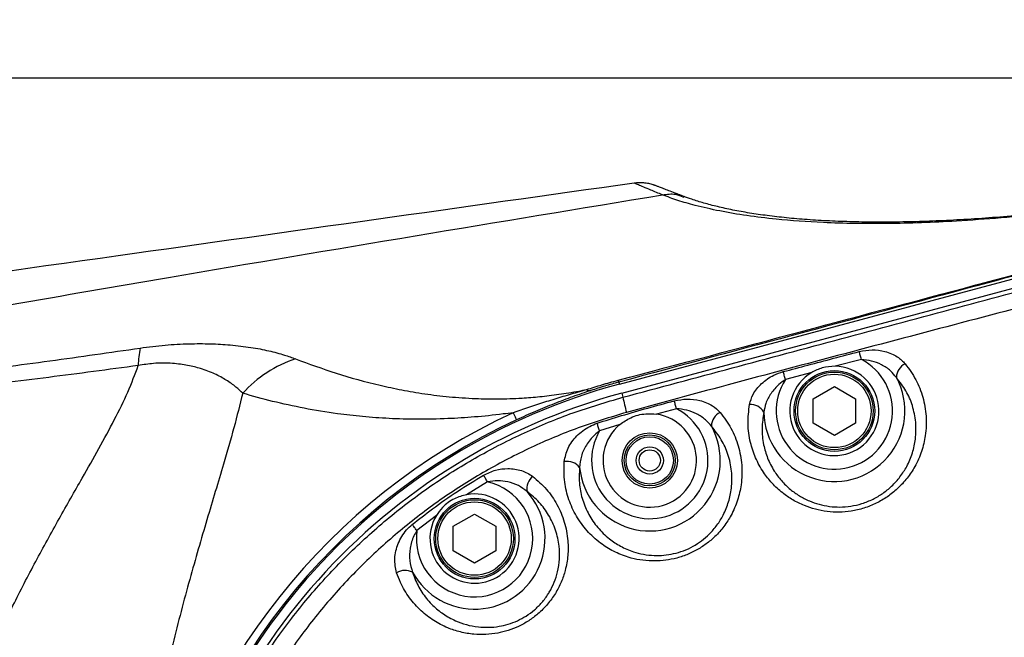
# Model space of a CAD drawing. Extents: x 0 to 8410, y 0 to 5940.
# Tile 142 of 161: x 5562 to 5794, y 4508 to 4653. Entities that reach past the tile are written whole.
import ezdxf

# ---------------------------------------------------------------- set-up
doc = ezdxf.new("R2010")
doc.units = 0
doc.header["$LTSCALE"] = 10
doc.layers.get('0').update_dxf_attribs({"linetype": 'CONTINUOUS'})
doc.styles.add('SLDTEXTSTYLE0', font='TXT', dxfattribs={"width": 0.605})
doc.dimstyles.new('SLDDIMSTYLE1', dxfattribs={"dimtxt": 50, "dimasz": 50, "dimexe": 0, "dimexo": 0.0625, "dimgap": 12.5, "dimtad": 1, "dimdec": 1, "dimrnd": 1e-09, "dimzin": 12, "dimtxsty": 'SLDTEXTSTYLE0', "dimsah": 1, "dimcen": 0.09, "dimazin": 3, "dimtfac": 1, "dimtofl": 0, "dimtmove": 0, "dimatfit": 3, "dimtolj": 1, "dimtzin": 12})
doc.dimstyles.new('SLDDIMSTYLE2', dxfattribs={"dimtxt": 50, "dimasz": 50, "dimexe": 0, "dimexo": 0.0625, "dimgap": 12.5, "dimtad": 1, "dimdec": 0, "dimrnd": 1e-09, "dimzin": 12, "dimtxsty": 'SLDTEXTSTYLE0', "dimsah": 1, "dimcen": 0.09, "dimazin": 3, "dimtfac": 1, "dimtofl": 0, "dimtmove": 0, "dimatfit": 3, "dimtolj": 1, "dimtzin": 12})
doc.dimstyles.new('SLDDIMSTYLE4', dxfattribs={"dimtxt": 50, "dimasz": 50, "dimexe": 0, "dimexo": 0.0625, "dimgap": 12.5, "dimtad": 0, "dimtih": 1, "dimtoh": 1, "dimdec": 1, "dimrnd": 1e-09, "dimzin": 12, "dimtxsty": 'SLDTEXTSTYLE0', "dimblk1": 'NONE', "dimsah": 1, "dimcen": 0, "dimazin": 3, "dimtfac": 1, "dimtmove": 0, "dimatfit": 3, "dimtolj": 1, "dimtzin": 12})

# ---------------------------------------------------------------- blocks, each defined once
blk = doc.blocks.new('_D_9')
at = {"color": 7, "linetype": 'CONTINUOUS'}
for p, q in [((6136.63, 4639.08), (2746.63, 4639.08)), ((2761.63, 4639.08), (2761.63, 1533.02)), ((3861.91, 1533.02), (2746.63, 1533.02))]:
    blk.add_line(p, q, dxfattribs=at)
for points in [[(2761.63, 4639.08), (2754.13, 4589.08), (2769.13, 4589.08)], [(2761.63, 1533.02), (2769.13, 1583.02), (2754.13, 1583.02)]]:
    blk.add_solid(points, dxfattribs=at)
at = {"color": 7, "linetype": 'CONTINUOUS', "insert": (2697.18, 3009.66), "char_height": 50, "attachment_point": 1, "rotation": 90, "style": 'SLDTEXTSTYLE0'}
blk.add_mtext('3106', dxfattribs=at)
blk = doc.blocks.new('_D_10')
at = {"color": 7, "linetype": 'CONTINUOUS'}
for p, q in [((4681.63, 4133.02), (4681.63, 5288.89)), ((6156.63, 4443.02), (6156.63, 5288.89)), ((4681.63, 5273.89), (6156.63, 5273.89))]:
    blk.add_line(p, q, dxfattribs=at)
for points in [[(4681.63, 5273.89), (4731.63, 5266.39), (4731.63, 5281.39)], [(6156.63, 5273.89), (6106.63, 5281.39), (6106.63, 5266.39)]]:
    blk.add_solid(points, dxfattribs=at)
at = {"color": 7, "linetype": 'CONTINUOUS', "insert": (5342.75, 5338.34), "char_height": 50, "attachment_point": 1, "style": 'SLDTEXTSTYLE0'}
blk.add_mtext('1475', dxfattribs=at)
blk = doc.blocks.new('SW_SYMBOL_HOLE_DEPTH')
at = {"color": 0, "linetype": 'CONTINUOUS'}
for p, q in [((0, 8750), (8000, 8750)), ((4000, 8750), (4000, 750)), ((1000, 5550), (4000, 750)), ((7000, 5550), (4000, 750))]:
    blk.add_line(p, q, dxfattribs=at)
blk = doc.blocks.new('_D_16')
at = {"color": 7, "linetype": 'CONTINUOUS'}
for p, q in [((5939.94, 4744.56), (5357.44, 4744.56)), ((6053.95, 4469.49), (5939.94, 4744.56)), ((6059.31, 4456.56), (6053.95, 4469.49))]:
    blk.add_line(p, q, dxfattribs=at)
blk.add_solid([(6053.95, 4469.49), (6041.74, 4518.55), (6027.88, 4512.81)], dxfattribs=at)
at = {"color": 7, "linetype": 'CONTINUOUS', "xscale": 0.0064453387, "yscale": 0.0064453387, "zscale": 0.0064453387}
blk.add_blockref('SW_SYMBOL_HOLE_DEPTH', (5544.52, 4828.52), dxfattribs=at)
at = {"color": 7, "linetype": 'CONTINUOUS', "char_height": 50, "attachment_point": 1, "style": 'SLDTEXTSTYLE0'}
for s, insert in [('3x M8', (5357.44, 4885.89)), ('12', (5613.58, 4885.89)), ('Both sides of wrist', (5357.44, 4809.01))]:
    blk.add_mtext(s, dxfattribs=dict(at, insert=insert))
blk = doc.blocks.new('_NONE')

msp = doc.modelspace()

# ---------------------------------------------------------------- linework, layer by layer
at = {"color": 7, "linetype": 'CONTINUOUS'}
for p, q in [((5703.024807, 4567.113449), (5909.098329, 4622.330477)), ((5703.587713, 4565.012743), (5909.637155, 4620.223572)), ((5748.634042, 4563.708593), (5753.634038, 4566.595127)), ((5753.634038, 4566.595127), (5758.634033, 4563.708593)), ((5748.634042, 4557.935049), (5748.634042, 4563.708593)), ((5758.634033, 4563.708593), (5758.634033, 4557.935049)), ((5753.634038, 4555.048277), (5748.634042, 4557.935049)), ((5758.634033, 4557.935049), (5753.634038, 4555.048277)), ((5663.938942, 4533.683349), (5668.938937, 4536.570122)), ((5668.938937, 4536.570122), (5673.938932, 4533.683349)), ((5663.938942, 4527.909805), (5663.938942, 4533.683349)), ((5673.938932, 4533.683349), (5673.938932, 4527.909805)), ((5668.938937, 4525.023033), (5663.938942, 4527.909805)), ((5673.938932, 4527.909805), (5668.938937, 4525.023033))]:
    msp.add_line(p, q, dxfattribs=at)
at = {"color": 8, "linetype": 'CONTINUOUS'}
for p, q in [((5713.144006, 4611.647894), (5713.145675, 4611.648371)), ((5717.574062, 4611.350109), (5718.239131, 4611.126472)), ((5759.985032, 4572.958519), (5753.794255, 4571.320583)), ((5748.293223, 4569.861938), (5742.104354, 4568.217804)), ((5702.893676, 4567.602922), (5703.024807, 4567.113449)), ((5703.587713, 4565.012743), (5703.846159, 4564.048101)), ((5716.45576, 4561.354925), (5711.754741, 4560.066034)), ((5703.142228, 4557.633926), (5698.384347, 4556.144525)), ((5671.982231, 4544.152309), (5667.065682, 4541.128208)), ((5659.947576, 4536.219169), (5655.374469, 4532.704164))]:
    msp.add_line(p, q, dxfattribs=at)
at = {"color": 8, "linetype": 'CONTINUOUS', "flags": 128}
for points in [[(5759.985032, 4572.958519), (5759.919228, 4573.207666), (5759.853782, 4573.454906), (5759.789409, 4573.69857), (5759.726467, 4573.93675), (5759.665432, 4574.167778), (5759.606781, 4574.389746), (5759.550871, 4574.601223), (5759.498181, 4574.800541)], [(5742.104354, 4568.217804), (5742.037596, 4568.468382), (5741.971435, 4568.717291), (5741.906228, 4568.962623), (5741.842451, 4569.201996), (5741.7807, 4569.434215), (5741.721453, 4569.657375), (5741.664948, 4569.869568), (5741.611781, 4570.069601)], [(5716.45576, 4561.354925), (5716.387572, 4561.605741), (5716.31998, 4561.85465), (5716.253342, 4562.099745), (5716.188254, 4562.339117), (5716.125192, 4562.571337), (5716.064634, 4562.794258), (5716.006937, 4563.00645), (5715.952696, 4563.206245)], [(5678.033533, 4560.414125), (5678.202095, 4560.05006), (5678.350987, 4559.728433), (5678.479972, 4559.449722), (5678.588571, 4559.215118), (5678.676667, 4559.02486), (5678.74402, 4558.879425), (5678.790392, 4558.779289), (5678.815665, 4558.724691)], [(5698.384347, 4556.144525), (5698.30388, 4556.385328), (5698.224129, 4556.6247), (5698.145451, 4556.860496), (5698.068442, 4557.091047), (5697.993817, 4557.314922), (5697.921934, 4557.530453), (5697.853388, 4557.735969), (5697.788539, 4557.930042)], [(5671.982231, 4544.152309), (5671.857895, 4544.364263), (5671.734514, 4544.574787), (5671.612682, 4544.78245), (5671.493353, 4544.985821), (5671.377363, 4545.183708), (5671.265425, 4545.374443), (5671.158256, 4545.557072), (5671.05669, 4545.730402)], [(5655.374469, 4532.704164), (5655.224504, 4532.891323), (5655.075373, 4533.077289), (5654.928269, 4533.260633), (5654.784026, 4533.440639), (5654.643597, 4533.615877), (5654.507818, 4533.785154), (5654.377522, 4533.947756), (5654.253664, 4534.102251)]]:
    msp.add_lwpolyline(points, dxfattribs=at)
at = {"color": 7, "linetype": 'CONTINUOUS'}
for centre, radius in [((5753.634054, 4560.821738), 9.5), ((5753.634054, 4560.821738), 9.135), ((5710.179417, 4549.179397), 6.5), ((5710.179417, 4549.179397), 6), ((5710.179417, 4549.179397), 5.571281), ((5710.179417, 4549.179397), 3.2), ((5710.179417, 4549.179397), 2.5), ((5668.938976, 4530.796622), 9.5), ((5668.938976, 4530.796622), 9.135)]:
    msp.add_circle(centre, radius, dxfattribs=at)
at = {"color": 8, "linetype": 'CONTINUOUS'}
for centre in [(5753.634054, 4560.821738), (5668.938976, 4530.796622)]:
    msp.add_circle(centre, 8.635, dxfattribs=at)
at = {"color": 7, "linetype": 'CONTINUOUS'}
for centre, radius, start, end in [((5804.021524, 3538.989613), 1580, 55, 155), ((5753.634054, 4560.821738), 10.5, 120.57361741, 89.12591246), ((5741.634054, 4423.021738), 149.174604, 105, 170.64476061), ((5741.634054, 4423.021738), 147, 105, 171.34997504), ((5710.179417, 4549.179397), 11, 129.77284156, 81.7665752), ((5668.938976, 4530.796622), 10.5, 148.90650793, 100.27711124)]:
    msp.add_arc(centre, radius, start, end, dxfattribs=at)
at = {"color": 8, "linetype": 'CONTINUOUS'}
for centre, radius, start, end in [((5611.688334, 4571.241248), 21.907702, 168.47243233, 179.29303791), ((5636.108959, 4545.197073), 29.395063, 108.47158922, 137.68869007), ((5753.634054, 4560.821738), 13.698019, 147.32105376, 62.37767245), ((5771.901045, 4568.5998), 3.674495, 115.6705044, 178.08956713), ((5753.634054, 4560.821738), 16.595797, 180.93400997, 28.42838819), ((5696.127181, 4567.387501), 1.752919, 241.48617094, 277.06455226), ((5704.761256, 4568.643987), 2.138147, 196.52319624, 209.13705945), ((5760.404413, 4575.816034), 57.769546, 191.75368871, 195.39441616), ((5710.179417, 4549.179397), 13.698019, 149.43801127, 62.72934533), ((5733.893943, 4558.67936), 3.661206, 30.74829884, 93.70400279), ((5741.634054, 4423.021738), 151.39911, 114.83995584, 168.25395413), ((5728.345073, 4557.199707), 3.663594, 116.24412582, 179.24586721), ((5741.634054, 4423.021738), 149.537449, 114.83995584, 168.93536679), ((5710.179417, 4549.179397), 16.595797, 185.7458337, 29.08949477), ((5690.694481, 4545.194367), 3.772839, 38.01286689, 99.74083699), ((5684.977661, 4542.512705), 3.729475, 128.73470403, 190.00260769), ((5668.938976, 4530.796622), 13.698019, 171.99485068, 77.16383582), ((5668.938976, 4530.796622), 16.595797, 208.48912074, 41.83050617), ((5652.583909, 4519.532066), 3.787062, 62.15378831, 121.48362701)]:
    msp.add_arc(centre, radius, start, end, dxfattribs=at)
for points, knots in [([(5900.264921, 4624.070217), (5896.714737, 4623.286738), (5889.614372, 4621.719782), (5879.030374, 4619.490704), (5868.508758, 4617.366914), (5858.019507, 4615.358852), (5847.619854, 4613.486353), (5837.29333, 4611.757658), (5827.116534, 4610.196148), (5815.85599, 4608.639941), (5804.387301, 4607.281887), (5792.808669, 4606.1848), (5782.944576, 4605.48348), (5774.061724, 4605.063842), (5766.07089, 4604.871379), (5758.367328, 4604.883661), (5749.485188, 4605.148215), (5740.976934, 4605.756194), (5732.965282, 4606.733867), (5726.572674, 4607.819594), (5721.210679, 4609.042358), (5716.728763, 4610.323149), (5714.338917, 4611.206315), (5713.144006, 4611.647894)], [0, 0, 0, 0, 0.0446998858, 0.0893997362, 0.1345839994, 0.1797683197, 0.2256770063, 0.2715860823, 0.3180067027, 0.3644275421, 0.4283285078, 0.4820944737, 0.5358601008, 0.5796158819, 0.6233710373, 0.6676135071, 0.7118557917, 0.7829021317, 0.8308953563, 0.8789231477, 0.926910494, 0.9634556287, 1, 1, 1, 1]), ([(5702.711405, 4568.03589), (5717.204824, 4571.889979), (5746.191619, 4579.598144), (5784.835664, 4589.901303), (5818.646206, 4598.93232), (5847.621174, 4606.688598), (5872.280559, 4613.310401), (5892.630154, 4618.790431), (5903.311199, 4621.680502), (5908.652844, 4623.125841)], [0, 0, 0, 0, 0.210906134, 0.4218116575, 0.5624704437, 0.7031298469, 0.8437755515, 0.9218713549, 1, 1, 1, 1]), ([(5908.971133, 4623.13347), (5903.601363, 4621.67428), (5892.858925, 4618.75511), (5872.45463, 4613.233441), (5847.777338, 4606.570016), (5818.825643, 4598.769733), (5785.026212, 4589.675126), (5746.38262, 4579.285254), (5717.390019, 4571.497041), (5702.893676, 4567.602922)], [0, 0, 0, 0, 0.0785265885, 0.1570955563, 0.2975258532, 0.4379697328, 0.5784123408, 0.7892055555, 1, 1, 1, 1]), ([(5703.846159, 4564.048101), (5712.431469, 4566.346532), (5729.602335, 4570.94346), (5763.941876, 4580.151038), (5806.868296, 4591.657212), (5849.791279, 4603.173328), (5884.13381, 4612.376633), (5901.304222, 4616.980571), (5909.889402, 4619.282533)], [0, 0, 0, 0, 0.12499157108, 0.24998670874, 0.49998892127, 0.7499939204, 0.87499733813, 1, 1, 1, 1]), ([(5911.088171, 4615.094473), (5904.644748, 4613.383224), (5872.428038, 4604.827089), (5821.865881, 4591.663539), (5768.649521, 4577.621249), (5732.082489, 4567.934004), (5713.832491, 4562.964925), (5704.707565, 4560.480406)], [0, 0, 0, 0, 0.0936848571, 0.4684184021, 0.7342062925, 0.867104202, 1, 1, 1, 1]), ([(5713.145675, 4611.648371), (5712.197498, 4612.04374), (5710.497746, 4612.7525), (5708.687774, 4613.505378), (5707.441954, 4614.022211), (5706.647224, 4614.35159), (5706.547834, 4614.391898), (5706.498565, 4614.41188)], [0, 0, 0, 0, 0.2380269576, 0.426699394, 0.6164638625, 0.8098741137, 1, 1, 1, 1]), ([(5448.8799, 4566.33835), (5473.543195, 4570.694551), (5522.859461, 4579.405131), (5610.902934, 4594.782974), (5674.37306, 4605.25253), (5713.144006, 4611.647894)], [0, 0, 0, 0, 0.2802179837, 0.5603186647, 1, 1, 1, 1]), ([(5713.145675, 4611.648371), (5714.1981, 4611.808689), (5715.901208, 4612.068129), (5717.445683, 4611.432672), (5718.03576, 4611.189892)], [0, 0, 0, 0, 0.6179437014, 1, 1, 1, 1]), ([(5449.274959, 4565.011074), (5449.334656, 4564.972381), (5449.690389, 4564.741807), (5450.526902, 4564.378986), (5452.523373, 4563.818478), (5455.792244, 4563.338403), (5460.297727, 4563.028591), (5467.434165, 4562.890782), (5477.079596, 4563.05684), (5489.284059, 4563.708253), (5501.64236, 4564.706767), (5514.068145, 4565.944352), (5529.428826, 4567.618507), (5547.720339, 4569.781077), (5568.967335, 4572.575539), (5583.137568, 4574.604707), (5590.22254, 4575.61927)], [0, 0, 0, 0, 0.00271741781, 0.01619316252, 0.02970504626, 0.06165608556, 0.09740282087, 0.13320653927, 0.21854482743, 0.30404126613, 0.38982969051, 0.47574638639, 0.56143894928, 0.707610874, 0.85380842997, 1, 1, 1, 1]), ([(5590.22254, 4575.61927), (5592.202668, 4575.871935), (5596.164323, 4576.377443), (5601.758444, 4576.674065), (5606.861676, 4576.66134), (5611.745357, 4576.369413), (5616.352741, 4575.813069), (5620.590792, 4574.996143), (5624.059091, 4574.073311), (5625.951058, 4573.384983), (5626.795592, 4573.077728)], [0, 0, 0, 0, 0.1185482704, 0.2371802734, 0.3536823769, 0.470332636, 0.6091791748, 0.7486083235, 0.8877840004, 1, 1, 1, 1]), ([(5759.498181, 4574.800541), (5760.503635, 4574.981094), (5762.557033, 4575.349831), (5765.697632, 4574.900477), (5768.452794, 4573.77408), (5769.729142, 4572.493621), (5770.309271, 4571.911623)], [0, 0, 0, 0, 0.2385695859, 0.4872207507, 0.7669303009, 1, 1, 1, 1]), ([(5626.795592, 4573.077728), (5629.936251, 4571.91859), (5636.216815, 4569.600593), (5644.715474, 4567.279413), (5651.783093, 4565.750082), (5657.141053, 4564.825676), (5662.891765, 4564.123574), (5668.646247, 4563.726175), (5674.358539, 4563.615275), (5679.432827, 4563.775885), (5684.273321, 4564.158873), (5688.739311, 4564.694529), (5692.475183, 4565.294171), (5694.69882, 4565.730996), (5695.290389, 4565.847208)], [0, 0, 0, 0, 0.1871876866, 0.3743304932, 0.4600617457, 0.5458986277, 0.6316210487, 0.7171964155, 0.7833249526, 0.8493905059, 0.8942217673, 0.9391526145, 0.9838123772, 1, 1, 1, 1]), ([(5741.611781, 4570.069601), (5743.544882, 4570.582487), (5749.505809, 4572.164027), (5755.468896, 4573.737403), (5759.498181, 4574.800541)], [0, 0, 0, 0, 0.3242954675, 1, 1, 1, 1]), ([(5768.228592, 4568.722298), (5767.795997, 4569.253987), (5766.832302, 4570.438434), (5764.809108, 4571.743435), (5762.447933, 4572.672166), (5760.80235, 4572.863492), (5759.985032, 4572.958519)], [0, 0, 0, 0, 0.2240729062, 0.4991677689, 0.7512495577, 1, 1, 1, 1]), ([(5589.7823, 4571.511556), (5582.755424, 4570.564413), (5568.701142, 4568.670053), (5547.641438, 4566.136044), (5530.068586, 4564.303089), (5515.945894, 4562.995067), (5505.257169, 4562.102883), (5494.620885, 4561.393845), (5484.110568, 4560.938512), (5473.805478, 4560.816216), (5465.396156, 4561.045504), (5458.835158, 4561.497991), (5454.241341, 4562.095353), (5451.12502, 4562.783469), (5449.745393, 4563.30621), (5449.441018, 4563.421537)], [0, 0, 0, 0, 0.1450749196, 0.2901608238, 0.4352078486, 0.5090776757, 0.5832459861, 0.6573866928, 0.7312846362, 0.8048918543, 0.8783869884, 0.9164607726, 0.9544709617, 0.9899553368, 1, 1, 1, 1]), ([(5589.745583, 4274.643709), (5589.262617, 4275.991208), (5588.29654, 4278.686611), (5586.343057, 4282.966536), (5584.12633, 4287.39194), (5581.283389, 4292.687154), (5577.788622, 4298.909507), (5573.596124, 4306.25811), (5568.524985, 4315.257198), (5562.669946, 4326.116225), (5556.704231, 4338.278049), (5551.473578, 4350.351972), (5547.014103, 4362.282209), (5543.163217, 4374.774606), (5540.163775, 4387.405446), (5538.066548, 4400.024601), (5536.860026, 4412.601179), (5536.560515, 4425.455196), (5537.088279, 4435.805196), (5538.104349, 4445.742127), (5539.534138, 4455.253262), (5542.04178, 4466.857467), (5545.245539, 4478.285141), (5548.674939, 4488.306934), (5552.304704, 4497.592851), (5556.022701, 4506.166261), (5560.560176, 4515.690726), (5565.632932, 4525.49015), (5571.154706, 4535.496111), (5576.187013, 4544.323269), (5580.571825, 4552.055677), (5584.224867, 4558.806636), (5587.506865, 4565.367125), (5589.021367, 4569.456784), (5589.7823, 4571.511556)], [0, 0, 0, 0, 0.0188525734, 0.0377107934, 0.0567362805, 0.0757649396, 0.103784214, 0.1318976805, 0.1614334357, 0.2051129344, 0.2490175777, 0.2861815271, 0.3235285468, 0.3615410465, 0.3998312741, 0.4348717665, 0.4701914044, 0.5064419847, 0.543030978, 0.5574120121, 0.5908760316, 0.6245730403, 0.6589320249, 0.6934886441, 0.7174012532, 0.7475142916, 0.7776293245, 0.8140310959, 0.8507509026, 0.8876089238, 0.9153806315, 0.9431450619, 0.9714343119, 1, 1, 1, 1]), ([(5614.371361, 4564.984609), (5613.859979, 4565.473839), (5612.733064, 4566.551939), (5610.581762, 4568.090843), (5607.858561, 4569.569175), (5604.798848, 4570.7331), (5601.490442, 4571.578974), (5598.478527, 4571.995471), (5595.702441, 4572.095861), (5593.013799, 4572.016913), (5590.986106, 4571.699813), (5589.7823, 4571.511556)], [0, 0, 0, 0, 0.1214512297, 0.2676379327, 0.4140178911, 0.5597707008, 0.6733130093, 0.7864869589, 0.8482353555, 0.9098999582, 1, 1, 1, 1]), ([(5770.309271, 4571.911623), (5771.195433, 4570.692055), (5772.968036, 4568.252534), (5774.579613, 4564.061909), (5775.365333, 4559.621843), (5775.210094, 4555.311709), (5774.261143, 4551.308114), (5772.789266, 4547.929498), (5770.82692, 4544.963781), (5768.638559, 4542.571102), (5766.165404, 4540.599925), (5763.525915, 4539.048815), (5760.630586, 4537.898546), (5757.658901, 4537.199834), (5754.721249, 4536.959541), (5751.883842, 4537.108457), (5749.138511, 4537.640348), (5746.421896, 4538.548258), (5743.826229, 4539.840856), (5741.258737, 4541.599513), (5738.921383, 4543.783151), (5736.750704, 4546.549731), (5734.99765, 4549.771057), (5733.730135, 4553.613003), (5733.121863, 4557.832588), (5733.47892, 4560.83296), (5733.657422, 4562.332918)], [0, 0, 0, 0, 0.0568847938, 0.1137875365, 0.1711509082, 0.2284809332, 0.2744137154, 0.3203037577, 0.3574509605, 0.394562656, 0.4260972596, 0.4576122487, 0.4892659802, 0.5209131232, 0.5500364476, 0.5791696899, 0.6089198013, 0.6386863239, 0.672495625, 0.706323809, 0.7466864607, 0.7870712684, 0.8361059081, 0.8851600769, 0.9425887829, 1, 1, 1, 1]), ([(5733.657422, 4562.332918), (5733.886765, 4563.137419), (5734.388927, 4564.898928), (5736.390476, 4567.347998), (5738.959294, 4569.182931), (5740.863585, 4569.819495), (5741.611781, 4570.069601)], [0, 0, 0, 0, 0.2402738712, 0.5260959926, 0.8138032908, 1, 1, 1, 1]), ([(5737.040462, 4560.551216), (5736.843043, 4559.283477), (5736.443254, 4556.716217), (5736.842802, 4553.073742), (5737.836269, 4549.696043), (5739.279249, 4546.85403), (5741.120499, 4544.374835), (5743.12221, 4542.420752), (5745.356723, 4540.820927), (5747.618485, 4539.65109), (5750.016847, 4538.812216), (5752.427641, 4538.322774), (5754.949626, 4538.167867), (5757.537685, 4538.373531), (5760.189134, 4538.988451), (5762.742985, 4540.01632), (5765.091789, 4541.409905), (5767.254701, 4543.172239), (5769.17596, 4545.317496), (5770.858353, 4547.952347), (5772.10864, 4550.958281), (5772.859097, 4554.468848), (5772.908965, 4558.245924), (5772.122821, 4562.057862), (5770.624022, 4565.643154), (5769.033616, 4567.687501), (5768.228592, 4568.722298)], [0, 0, 0, 0, 0.0570784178, 0.1155877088, 0.164741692, 0.2148408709, 0.2551626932, 0.296213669, 0.3296538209, 0.3637511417, 0.3928225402, 0.4225597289, 0.4506500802, 0.479591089, 0.5099321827, 0.5414630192, 0.5719995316, 0.6035119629, 0.6399323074, 0.6774384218, 0.7229870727, 0.7698158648, 0.8269358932, 0.8857205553, 0.9421546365, 1, 1, 1, 1]), ([(5742.104354, 4568.217804), (5741.586309, 4567.846946), (5740.287905, 4566.917445), (5738.652767, 4565.016107), (5737.432567, 4562.76475), (5737.162254, 4561.238762), (5737.040462, 4560.551216)], [0, 0, 0, 0, 0.1946589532, 0.4878846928, 0.7692621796, 1, 1, 1, 1]), ([(5678.033533, 4560.414125), (5679.260972, 4560.848109), (5681.720899, 4561.717863), (5685.498772, 4562.953753), (5689.331896, 4564.138195), (5692.605998, 4565.094385), (5694.595087, 4565.652214), (5695.290389, 4565.847208)], [0, 0, 0, 0, 0.2180164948, 0.4369299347, 0.6584006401, 0.8805911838, 1, 1, 1, 1]), ([(5695.290389, 4565.847208), (5696.498062, 4566.230547), (5698.930083, 4567.00252), (5701.445216, 4567.689863), (5702.711405, 4568.03589)], [0, 0, 0, 0, 0.4965716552, 1, 1, 1, 1]), ([(5702.893676, 4567.602922), (5701.788849, 4567.297455), (5699.559223, 4566.680998), (5697.421303, 4565.99431), (5696.342768, 4565.64789)], [0, 0, 0, 0, 0.4955213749, 1, 1, 1, 1]), ([(5614.371361, 4564.984609), (5613.700744, 4562.312286), (5612.357153, 4556.958249), (5610.090851, 4549.166644), (5607.932557, 4541.904247), (5605.944438, 4535.249841), (5603.917806, 4528.35705), (5601.873646, 4521.18059), (5599.846366, 4513.718853), (5597.864614, 4505.951909), (5595.969333, 4497.914467), (5594.227564, 4489.778278), (5592.658631, 4481.574263), (5591.277041, 4473.302184), (5590.05289, 4464.80236), (5589.409011, 4458.970083), (5589.086475, 4456.048538)], [0, 0, 0, 0, 0.0937273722, 0.187784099, 0.2551109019, 0.3225353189, 0.3902510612, 0.4580690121, 0.5271200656, 0.5962981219, 0.6659141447, 0.7356984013, 0.8012520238, 0.8669930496, 0.933373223, 1, 1, 1, 1]), ([(5597.224059, 4444.713642), (5597.837005, 4448.269398), (5599.062908, 4455.380975), (5602.019386, 4466.312743), (5605.954587, 4477.463575), (5611.038033, 4488.699119), (5617.031482, 4499.475073), (5623.899809, 4509.697249), (5631.622986, 4519.287297), (5640.130562, 4528.205355), (5649.349075, 4536.386665), (5659.209967, 4543.757456), (5669.668739, 4550.25596), (5680.652306, 4555.842662), (5692.043402, 4560.571999), (5699.916591, 4562.89078), (5703.846159, 4564.048101)], [0, 0, 0, 0, 0.0639039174, 0.1278090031, 0.2003823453, 0.2732155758, 0.3460478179, 0.4186215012, 0.4911619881, 0.5639617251, 0.6367613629, 0.709302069, 0.7818480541, 0.8546526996, 0.9274560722, 1, 1, 1, 1]), ([(5678.033533, 4560.414125), (5677.243958, 4560.308804), (5674.085701, 4559.887525), (5668.861839, 4559.358709), (5662.128454, 4558.939132), (5655.414435, 4558.813408), (5648.756551, 4558.998307), (5642.537787, 4559.457937), (5635.847059, 4560.237355), (5628.752386, 4561.405658), (5621.336645, 4563.018904), (5616.692968, 4564.329418), (5614.371361, 4564.984609)], [0, 0, 0, 0, 0.02659952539, 0.10639664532, 0.1862533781, 0.28471033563, 0.38337467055, 0.48218085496, 0.58083281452, 0.72051443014, 0.86027114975, 1, 1, 1, 1]), ([(5696.342768, 4565.64789), (5694.905004, 4565.16168), (5692.025171, 4564.187803), (5687.661771, 4562.530748), (5683.236691, 4560.726065), (5680.293357, 4559.393634), (5678.815665, 4558.724691)], [0, 0, 0, 0, 0.2469436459, 0.4946267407, 0.7462787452, 1, 1, 1, 1]), ([(5715.952696, 4563.206245), (5716.957043, 4563.395657), (5719.008977, 4563.782634), (5722.154174, 4563.36538), (5724.89027, 4562.279183), (5726.157966, 4561.039982), (5726.725044, 4560.485651)], [0, 0, 0, 0, 0.2402438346, 0.4908310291, 0.7722337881, 1, 1, 1, 1]), ([(5697.788539, 4557.930042), (5699.695871, 4558.533857), (5705.707805, 4560.43709), (5711.796017, 4562.082711), (5715.952696, 4563.206245)], [0, 0, 0, 0, 0.3172577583, 1, 1, 1, 1]), ([(5724.681797, 4557.247927), (5724.257718, 4557.756058), (5723.297166, 4558.906994), (5721.285244, 4560.178683), (5718.919302, 4561.085893), (5717.273064, 4561.265671), (5716.45576, 4561.354925)], [0, 0, 0, 0, 0.2186964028, 0.4953547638, 0.7494600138, 1, 1, 1, 1]), ([(5704.707565, 4560.480406), (5700.891364, 4559.32713), (5693.245424, 4557.016488), (5682.189236, 4552.345622), (5671.533863, 4546.844798), (5661.400513, 4540.460739), (5651.859403, 4533.233872), (5642.95068, 4525.228232), (5634.735099, 4516.51289), (5627.287513, 4507.157078), (5620.673967, 4497.201276), (5614.908818, 4486.722585), (5610.0275, 4475.804331), (5606.400034, 4465.456825), (5603.818113, 4455.836444), (5602.391253, 4448.879213), (5601.76762, 4444.821972), (5601.598444, 4443.721344)], [0, 0, 0, 0, 0.07254519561, 0.14534773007, 0.2181471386, 0.29068799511, 0.36312462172, 0.4358187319, 0.50851281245, 0.580950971, 0.65328415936, 0.72587286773, 0.79846285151, 0.87079882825, 0.92526224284, 0.97972550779, 1, 1, 1, 1]), ([(5726.725044, 4560.485651), (5727.637167, 4559.26536), (5729.46173, 4556.824352), (5731.137863, 4552.611828), (5731.979421, 4548.13122), (5731.858221, 4543.802278), (5730.948543, 4539.811352), (5729.552447, 4536.51387), (5727.717458, 4533.643368), (5725.724405, 4531.370752), (5723.496091, 4529.491695), (5721.158588, 4527.992484), (5718.597665, 4526.817646), (5715.9549, 4526.009067), (5713.310932, 4525.581564), (5710.602627, 4525.474452), (5707.840105, 4525.729455), (5704.758871, 4526.444689), (5701.60817, 4527.732204), (5698.296193, 4529.802396), (5695.30532, 4532.576527), (5692.792533, 4536.043666), (5691.037713, 4539.907287), (5689.945294, 4544.221829), (5690.017797, 4547.289931), (5690.056147, 4548.912813)], [0, 0, 0, 0, 0.0590659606, 0.1181524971, 0.1778249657, 0.2374580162, 0.2836321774, 0.3297608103, 0.3654748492, 0.4011430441, 0.430225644, 0.4592898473, 0.4883892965, 0.5174932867, 0.544815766, 0.5721523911, 0.6035321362, 0.6349377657, 0.6782405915, 0.7215912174, 0.7755860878, 0.8296218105, 0.8841792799, 0.9387362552, 1, 1, 1, 1]), ([(5690.056147, 4548.912813), (5690.274817, 4549.976513), (5690.713086, 4552.108431), (5692.531827, 4554.55792), (5694.400796, 4556.184448), (5696.003043, 4557.227098), (5697.196544, 4557.696976), (5697.788539, 4557.930042)], [0, 0, 0, 0, 0.28476684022, 0.57074365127, 0.71465364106, 0.85846392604, 1, 1, 1, 1]), ([(5693.666997, 4547.517826), (5693.599486, 4546.134483), (5693.471906, 4543.52025), (5694.30849, 4539.787589), (5695.733497, 4536.416897), (5697.841719, 4533.326372), (5700.37987, 4530.842211), (5703.244488, 4528.936607), (5705.967548, 4527.743184), (5708.67113, 4527.047038), (5711.083182, 4526.776012), (5713.490511, 4526.842774), (5715.810783, 4527.200479), (5718.15308, 4527.895556), (5720.388634, 4528.926678), (5722.439803, 4530.259741), (5724.361308, 4531.930046), (5726.087782, 4533.957596), (5727.654326, 4536.501929), (5728.832255, 4539.431198), (5729.546675, 4542.930056), (5729.559879, 4546.722944), (5728.716848, 4550.568504), (5727.152383, 4554.170226), (5725.512048, 4556.213652), (5724.681797, 4557.247927)], [0, 0, 0, 0, 0.0611196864, 0.1155036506, 0.1711323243, 0.2250614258, 0.2803884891, 0.323246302, 0.3672254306, 0.3977747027, 0.4290622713, 0.4556079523, 0.4827841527, 0.5104726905, 0.5391686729, 0.5669950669, 0.595726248, 0.6306994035, 0.6666796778, 0.7125827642, 0.7597643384, 0.8193895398, 0.8807858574, 0.9396601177, 1, 1, 1, 1]), ([(5698.384347, 4556.144525), (5697.980185, 4555.824168), (5696.77314, 4554.867408), (5695.199257, 4552.88027), (5693.929062, 4550.241227), (5693.753529, 4548.417082), (5693.666997, 4547.517826)], [0, 0, 0, 0, 0.1476767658, 0.4410427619, 0.7244488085, 1, 1, 1, 1]), ([(5671.05669, 4545.730402), (5671.994709, 4546.172361), (5673.844533, 4547.043928), (5676.976005, 4547.376598), (5680.095851, 4546.978668), (5681.801076, 4545.936898), (5682.644071, 4545.421888)], [0, 0, 0, 0, 0.23433191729, 0.46211545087, 0.73409135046, 1, 1, 1, 1]), ([(5682.644071, 4545.421888), (5683.763491, 4544.447731), (5686.002692, 4542.499103), (5688.472488, 4538.839771), (5690.206546, 4534.762604), (5690.988594, 4530.690185), (5690.98279, 4526.838502), (5690.428687, 4523.569027), (5689.402667, 4520.560625), (5688.02686, 4517.8605), (5686.18682, 4515.321518), (5684.041539, 4513.150953), (5681.711703, 4511.420222), (5679.344172, 4510.105151), (5676.879083, 4509.142723), (5674.272962, 4508.486265), (5671.557773, 4508.179238), (5668.604032, 4508.242613), (5665.586111, 4508.753825), (5662.377058, 4509.812136), (5659.255425, 4511.451948), (5656.19214, 4513.807561), (5653.522955, 4516.812329), (5651.655017, 4519.911606), (5650.885996, 4522.00112), (5650.606098, 4522.761633)], [0, 0, 0, 0, 0.0611853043, 0.1223903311, 0.184258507, 0.2460761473, 0.2914144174, 0.3367011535, 0.3724186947, 0.4081004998, 0.4441871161, 0.4802503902, 0.5110516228, 0.5418609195, 0.572101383, 0.6023571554, 0.6366393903, 0.6709431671, 0.7122099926, 0.753498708, 0.8032821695, 0.8530821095, 0.9102024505, 0.9673167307, 1, 1, 1, 1]), ([(5654.253664, 4534.102251), (5655.828164, 4535.336437), (5659.295547, 4538.054376), (5664.885767, 4541.965433), (5668.997887, 4544.474296), (5671.05669, 4545.730402)], [0, 0, 0, 0, 0.293458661, 0.6462579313, 1, 1, 1, 1]), ([(5681.304874, 4541.864921), (5680.648222, 4542.364329), (5679.305442, 4543.385562), (5676.896835, 4544.175886), (5674.402655, 4544.499813), (5672.800647, 4544.26981), (5671.982231, 4544.152309)], [0, 0, 0, 0, 0.2580450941, 0.5276732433, 0.7587027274, 1, 1, 1, 1]), ([(5654.352846, 4522.880604), (5654.575243, 4522.227622), (5655.185032, 4520.437222), (5656.714304, 4517.740067), (5658.942269, 4515.102835), (5661.550651, 4512.983868), (5664.22272, 4511.494104), (5667.009561, 4510.494301), (5669.626575, 4509.986551), (5672.218834, 4509.869711), (5674.586977, 4510.088333), (5676.885047, 4510.61968), (5679.034448, 4511.424525), (5681.122789, 4512.549827), (5683.079556, 4513.992704), (5684.85398, 4515.756005), (5685.942038, 4517.222955), (5686.919904, 4518.814303), (5687.766033, 4520.535542), (5688.595408, 4523.161469), (5689.00639, 4526.02486), (5688.909983, 4529.356165), (5688.120056, 4532.878186), (5686.510684, 4536.337437), (5684.278774, 4539.432649), (5682.304329, 4541.047494), (5681.304874, 4541.864921)], [0, 0, 0, 0, 0.03262657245, 0.0894583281, 0.14768853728, 0.19758334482, 0.24848694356, 0.2896955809, 0.33167166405, 0.36550767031, 0.40000328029, 0.42935913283, 0.45939783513, 0.48879099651, 0.51915977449, 0.55038814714, 0.58282749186, 0.5891961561, 0.62384921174, 0.65955888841, 0.70444091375, 0.75055742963, 0.81243429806, 0.87618348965, 0.93732464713, 1, 1, 1, 1]), ([(5650.606098, 4522.761633), (5650.371565, 4523.860432), (5650.018993, 4525.512249), (5650.383414, 4527.88372), (5650.928813, 4529.637252), (5651.782209, 4531.312341), (5652.868523, 4532.850366), (5653.800601, 4533.692774), (5654.253664, 4534.102251)], [0, 0, 0, 0, 0.2888942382, 0.4342926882, 0.5796548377, 0.722446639, 0.865087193, 1, 1, 1, 1]), ([(5655.374469, 4532.704164), (5655.127, 4532.283767), (5654.361917, 4530.984056), (5653.655482, 4528.554228), (5653.496908, 4525.578192), (5654.069702, 4523.772965), (5654.352846, 4522.880604)], [0, 0, 0, 0, 0.1388269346, 0.4292013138, 0.7178424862, 1, 1, 1, 1])]:
    msp.add_open_spline(points, degree=3, knots=knots, dxfattribs=at)
at = {"color": 7, "linetype": 'CONTINUOUS'}
for points, knots in [([(5900.43849, 4624.1632), (5900.062877, 4624.078908), (5896.814446, 4623.349918), (5890.743189, 4622.032793), (5882.25749, 4620.231771), (5873.871535, 4618.516069), (5865.581558, 4616.883484), (5857.375921, 4615.33728), (5849.247668, 4613.879818), (5841.220042, 4612.519292), (5833.300917, 4611.262228), (5825.51019, 4610.112809), (5817.860907, 4609.07495), (5810.392387, 4608.157118), (5803.126376, 4607.363875), (5796.047898, 4606.69367), (5789.160101, 4606.146019), (5782.471306, 4605.724059), (5775.999458, 4605.427727), (5769.738222, 4605.256699), (5763.72161, 4605.211517), (5757.954495, 4605.291728), (5752.461914, 4605.491388), (5747.254133, 4605.805844), (5742.370928, 4606.228326), (5737.836881, 4606.74864), (5733.621331, 4607.365905), (5729.709563, 4608.074333), (5726.117955, 4608.861969), (5722.905533, 4609.707333), (5720.208728, 4610.534886), (5718.736765, 4611.090003), (5718.084993, 4611.335804)], [0, 0, 0, 0, 0.00476233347, 0.04118631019, 0.07753170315, 0.11364261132, 0.14970246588, 0.1857749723, 0.22190645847, 0.25819048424, 0.29431727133, 0.33053109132, 0.36673168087, 0.4027281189, 0.43837564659, 0.4738454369, 0.50936697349, 0.54466155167, 0.57979690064, 0.61484105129, 0.64986599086, 0.68436749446, 0.71881051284, 0.75286828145, 0.78637165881, 0.81916527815, 0.85120594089, 0.88345150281, 0.91515899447, 0.94606748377, 0.97611916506, 1, 1, 1, 1]), ([(5717.982711, 4611.375381), (5717.513303, 4611.547693), (5716.441308, 4611.941204), (5715.000151, 4612.500028), (5713.678962, 4613.004084), (5712.662967, 4613.393249), (5711.929283, 4613.673051), (5711.566462, 4613.810539), (5711.441783, 4613.858542), (5711.362061, 4613.887671), (5711.266235, 4613.923012), (5711.14562, 4613.965393), (5710.90274, 4614.047501), (5710.288195, 4614.231676), (5709.355679, 4614.428842), (5708.073957, 4614.528495), (5707.108597, 4614.532095), (5706.559007, 4614.414524), (5706.497612, 4614.40139)], [0, 0, 0, 0, 0.1074132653, 0.2453013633, 0.3720805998, 0.5055757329, 0.6370783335, 0.7680133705, 0.834551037, 0.8569251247, 0.8660980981, 0.8712956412, 0.8769236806, 0.8908567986, 0.9226399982, 0.9544821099, 0.9949151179, 1, 1, 1, 1]), ([(5706.498565, 4614.412834), (5666.023059, 4608.707918), (5580.193575, 4596.610477), (5494.357905, 4584.573566), (5449.000659, 4578.213026)], [0, 0, 0, 0, 0.4715804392, 1, 1, 1, 1]), ([(5753.794255, 4571.320583), (5752.772905, 4571.260291), (5750.83753, 4571.146043), (5749.109381, 4570.273851), (5748.293223, 4569.861938)], [0, 0, 0, 0, 0.5277272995, 1, 1, 1, 1]), ([(5703.142228, 4557.633926), (5703.972099, 4558.215743), (5705.796089, 4559.494531), (5708.864448, 4560.279839), (5710.913789, 4560.128242), (5711.754741, 4560.066034)], [0, 0, 0, 0, 0.3298601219, 0.7250061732, 1, 1, 1, 1]), ([(5667.065682, 4541.128208), (5666.086117, 4540.861569), (5663.981662, 4540.288733), (5661.52154, 4538.46411), (5660.400875, 4536.865709), (5659.947576, 4536.219169)], [0, 0, 0, 0, 0.3414877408, 0.7336376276, 1, 1, 1, 1])]:
    msp.add_open_spline(points, degree=3, knots=knots, dxfattribs=at)

# ---------------------------------------------------------------- dimensions: what is measured, and where the dimension line sits
dim = msp.add_linear_dim(base=(6156.634054, 5273.887961), p1=(4681.634054, 4113.021738), p2=(6156.634054, 4423.021738), dimstyle='SLDDIMSTYLE1', dxfattribs=at)
dim.commit()
dim.dimension.update_dxf_attribs({"geometry": '_D_10', "text_midpoint": (5419.134054, 5273.887961), "dimtype": 160})
dim = msp.add_diameter_dim_2p(p1=(6059.314424, 4456.555238), p2=(6053.953684, 4469.488238), text='3x M8{\\fGDT;x}12\\PBoth sides of wrist', dimstyle='SLDDIMSTYLE4', override={"dimpost": '<>'}, dxfattribs=at)
dim.commit()
dim.dimension.update_dxf_attribs({"geometry": '_D_16', "text_midpoint": (5636.18654, 4821.364767), "dimtype": 163})
dim = msp.add_linear_dim(base=(2761.634054, 1533.021738), p1=(6156.634054, 4639.083327), p2=(3881.910645, 1533.021738), angle=90, dimstyle='SLDDIMSTYLE2', dxfattribs=at)
dim.commit()
dim.dimension.update_dxf_attribs({"geometry": '_D_9', "text_midpoint": (2761.634054, 3086.052532), "dimtype": 160})

doc.saveas('drawing.dxf')
